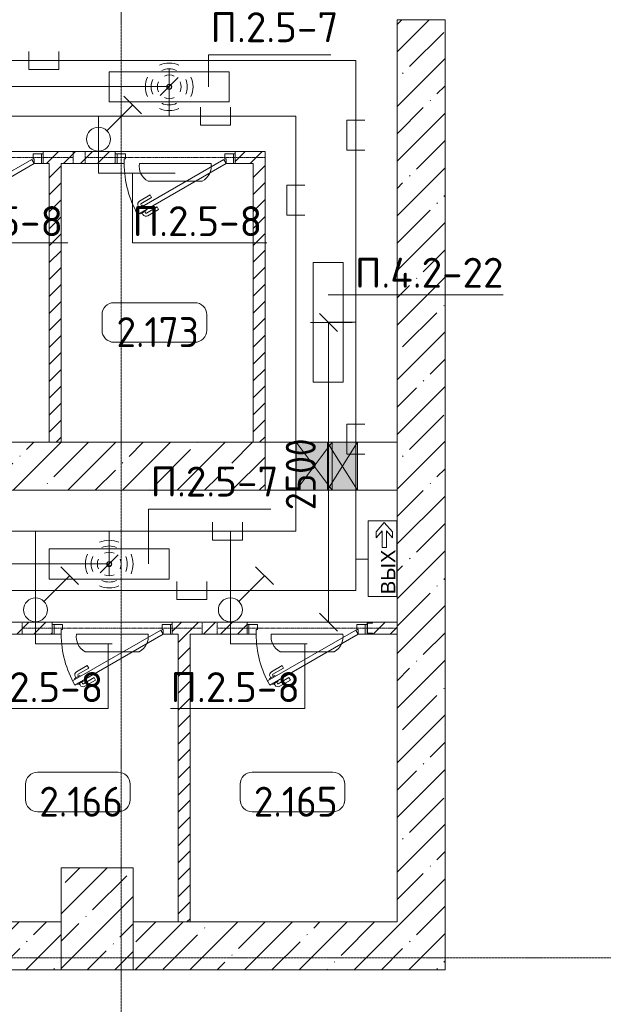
# Model space of a CAD drawing. Header units: millimetres. Extents: x -32229 to 288056, y -13689 to 125138.
# Tile 15 of 193: x 12489 to 17355, y 27763 to 35975. Entities that reach past the tile are written whole.
import ezdxf

# ---------------------------------------------------------------- set-up
doc = ezdxf.new("R2010")
doc.units = ezdxf.units.MM
doc.linetypes.add('3_ Штрих_ 1 х 1 мм', pattern=[2, 1, -1])
doc.linetypes.add('ADSK_Линия сетки', pattern=[25, 20, -2.5, 0, -2.5])
for name, color, linetype, lineweight in [('A-ANNO-DIMS', 7, 'Continuous', 9), ('A-ANNO-DIMS-200', 7, 'Continuous', 9), ('A-ANNO-NOTE', 7, 'Continuous', 18), ('A-AREA-IDEN', 7, 'Continuous', 9), ('A-DETL-THIN', 7, 'Continuous', 9), ('A-DOOR', 7, 'Continuous', 18), ('A-DOOR-FRAM', 7, 'Continuous', 9), ('A-DOOR-OPNG', 7, 'Continuous', 18), ('A-FLOR', 7, 'Continuous', 18), ('A-GLAZ', 7, 'Continuous', 18), ('A-WALL', 7, 'Continuous', 18), ('A-WALL-PATT', 7, 'Continuous', 40), ('G-ANNO-TEXT', 7, 'Continuous', 9), ('I-WALL', 7, 'Continuous', 18), ('S-BEAM', 7, 'Continuous', 18), ('S-COLS', 7, 'Continuous', 18), ('S-GRID', 7, 'Continuous', 9)]:
    doc.layers.add(name, color=color, linetype=linetype, lineweight=lineweight)
doc.layers.add('A-DETL', color=7, linetype='Continuous', lineweight=9, true_color=0x00a600)
doc.styles.add('Arial', font='arial.ttf', dxfattribs={"height": 120})
doc.styles.add('GOST Common_3', font='GOST_Common.ttf', dxfattribs={"width": 0.9, "height": 250})
doc.styles.add('GOST Common_4', font='GOST_Common.ttf', dxfattribs={"height": 250})
doc.styles.add('ISOCPEUR', font='isocpeur.ttf', dxfattribs={"height": 250})
doc.dimstyles.new('ГОСТ_2_5_мм2_1', dxfattribs={"dimscale": 304.8, "dimtxt": 251.428749, "dimasz": 0.492126, "dimexe": 0.492126, "dimexo": 0.656168, "dimgap": 0.098425, "dimtad": 1, "dimdec": 0, "dimdsep": 46, "dimtxsty": 'GOST Common_3', "dimblk1": 'OBLIQUE', "dimblk2": 'OBLIQUE', "dimsah": 1, "dimcen": 0.09, "dimazin": 2, "dimtfac": 1, "dimtdec": 4, "dimtix": 1, "dimtmove": 0, "dimatfit": 3, "dimfxl": 1, "dimtvp": 1, "dimtolj": 1, "dimtzin": 0, "dimarcsym": 2})
pattern_1 = [(45, (0, 0), (-70.71068, 70.71068), [])]
pattern_2 = [(45, (0, 0), (-228.0985, 228.0985), []), (45, (228.1, 0), (-228.0985, 228.0985), [403.225, -80.645, 6.706, -73.939])]

# ---------------------------------------------------------------- blocks, each defined once
blk = doc.blocks.new('АР_Дверь однопольная - 1000х2100h_850__Кладовая-4627048--02 ЭО')
at = {"layer": 'A-DOOR', "color": 253, "lineweight": 13, "true_color": 0xaaaaaa}
for p, q in [((311.1, 475), (-425, 50)), ((-405, 15.4), (331.1, 440.4)), ((331.1, 440.4), (311.1, 475)), ((-425, 50), (-405, 15.4))]:
    blk.add_line(p, q, dxfattribs=at)
at = {"layer": 'A-DOOR', "color": 253, "lineweight": 5, "true_color": 0xaaaaaa}
for p, q in [((138.9, 433.3), (227.7, 484.6)), ((151.4, 411.7), (138.9, 433.3)), ((151.4, 411.7), (240.2, 462.9)), ((285.5, 469.4), (242.2, 444.4)), ((242.2, 444.4), (246.2, 437.5)), ((253, 450.7), (247, 461.1)), ((274.6, 463.2), (268.6, 473.6)), ((313.5, 420.9), (270.2, 395.9)), ((289.5, 462.5), (285.5, 469.4)), ((302.6, 414.7), (308.7, 404.3)), ((309.5, 427.9), (313.5, 420.9)), ((196.4, 333.7), (285.2, 385)), ((196.4, 333.7), (208.9, 312.1)), ((208.9, 312.1), (297.7, 363.3)), ((270.2, 395.9), (266.2, 402.9)), ((281, 402.2), (287, 391.8))]:
    blk.add_line(p, q, dxfattribs=at)
for centre, radius, start, end in [((242.7, 458.6), 30, 30, 120), ((242.7, 458.6), 4.99, 30, 120), ((-425, 50), 850, 360, 30), ((282.7, 389.3), 4.99, 300, 30), ((282.7, 389.3), 30, 300, 30)]:
    blk.add_arc(centre, radius, start, end, dxfattribs=at)
at = {"layer": 'A-DOOR-FRAM', "color": 253, "lineweight": 13, "true_color": 0xaaaaaa}
for p, q in [((-485, 50), (-500, 50)), ((-425, 50), (-485, 50)), ((-485, 50), (-485, -30)), ((-425, 10), (-425, 50)), ((-415, 10), (-425, 10)), ((-415, -30), (-415, 10)), ((425, 10), (415, 10)), ((415, 10), (415, -30)), ((485, 50), (425, 50)), ((425, 50), (425, 10)), ((485, -30), (485, 50)), ((485, 50), (500, 50)), ((-485, -30), (-500, -30)), ((-485, -30), (-415, -30)), ((415, -30), (485, -30)), ((485, -30), (500, -30))]:
    blk.add_line(p, q, dxfattribs=at)
blk = doc.blocks.new('АР_Дверь однопольная - 1000х2100h_850__Кладовая-6010020--02 ЭО')
at = {"layer": 'A-DOOR', "color": 253, "lineweight": 13, "true_color": 0xaaaaaa}
for p, q in [((311.1, 475), (-425, 50)), ((-405, 15.4), (331.1, 440.4)), ((331.1, 440.4), (311.1, 475)), ((-425, 50), (-405, 15.4))]:
    blk.add_line(p, q, dxfattribs=at)
at = {"layer": 'A-DOOR', "color": 253, "lineweight": 5, "true_color": 0xaaaaaa}
for p, q in [((138.9, 433.3), (227.7, 484.6)), ((151.4, 411.7), (138.9, 433.3)), ((151.4, 411.7), (240.2, 462.9)), ((285.5, 469.4), (242.2, 444.4)), ((242.2, 444.4), (246.2, 437.5)), ((253, 450.7), (247, 461.1)), ((274.6, 463.2), (268.6, 473.6)), ((313.5, 420.9), (270.2, 395.9)), ((289.5, 462.5), (285.5, 469.4)), ((302.6, 414.7), (308.7, 404.3)), ((309.5, 427.9), (313.5, 420.9)), ((196.4, 333.7), (285.2, 385)), ((196.4, 333.7), (208.9, 312.1)), ((208.9, 312.1), (297.7, 363.3)), ((270.2, 395.9), (266.2, 402.9)), ((281, 402.2), (287, 391.8))]:
    blk.add_line(p, q, dxfattribs=at)
for centre, radius, start, end in [((242.7, 458.6), 30, 30, 120), ((242.7, 458.6), 4.99, 30, 120), ((-425, 50), 850, 360, 30), ((282.7, 389.3), 4.99, 300, 30), ((282.7, 389.3), 30, 300, 30)]:
    blk.add_arc(centre, radius, start, end, dxfattribs=at)
at = {"layer": 'A-DOOR-FRAM', "color": 253, "lineweight": 13, "true_color": 0xaaaaaa}
for p, q in [((-485, 50), (-500, 50)), ((-425, 50), (-485, 50)), ((-485, 50), (-485, -30)), ((-425, 10), (-425, 50)), ((-415, 10), (-425, 10)), ((-415, -30), (-415, 10)), ((425, 10), (415, 10)), ((415, 10), (415, -30)), ((485, 50), (425, 50)), ((425, 50), (425, 10)), ((485, -30), (485, 50)), ((485, 50), (500, 50)), ((-485, -30), (-500, -30)), ((-485, -30), (-415, -30)), ((415, -30), (485, -30)), ((485, -30), (500, -30))]:
    blk.add_line(p, q, dxfattribs=at)
blk = doc.blocks.new('КР_Колонна_ЖБ_Прямоугольная - 600x850h_B40-V14--02 ЭО')
at = {"layer": 'S-COLS', "lineweight": 5, "true_color": 0xaaaaaa}
h = blk.add_hatch(dxfattribs=at)
h.set_pattern_fill('FP_10', color=253, style=0, pattern_type=2)
h.set_pattern_definition([(225, (13135.3, 28475), (228.0985, -228.0985), []), (225, (12907.2, 28475), (228.0985, -228.0985), [403.225, -80.645, 6.706, -73.939])])
h.paths.add_polyline_path([(300, 425), (-300, 425), (-300, -425), (300, -425), (300, -0.9)])
at = {"layer": 'S-COLS', "color": 253, "lineweight": 15, "true_color": 0xaaaaaa}
for p, q in [((300, 425), (-300, 425)), ((-300, 425), (-300, -425)), ((300, -425), (300, 425)), ((-300, -425), (300, -425))]:
    blk.add_line(p, q, dxfattribs=at)
blk = doc.blocks.new('КР-Проем - Настраиваемый-1565902--02 ЭО')
at = {"layer": 'A-DOOR-OPNG', "color": 253, "lineweight": 13, "true_color": 0xaaaaaa}
for p, q in [((-550, 200), (-220, 200)), ((-220, 200), (-10, 200)), ((-10, 200), (30, 200)), ((30, 200), (290, 200)), ((290, 200), (550, 200)), ((-550, -200), (-220, -200)), ((-220, -200), (-10, -200)), ((-10, -200), (30, -200)), ((30, -200), (290, -200)), ((290, -200), (550, -200))]:
    blk.add_line(p, q, dxfattribs=at)
blk = doc.blocks.new('АР_Отверстие прямоугольное - ОВВ-4069321--02 ЭО')
at = {"layer": 'A-GLAZ', "lineweight": 13, "true_color": 0xf0f0f0}
blk.add_hatch(color=7, dxfattribs=at).paths.add_polyline_path([(0, -200), (250, -200), (250, 200), (0, 200)])
at = {"layer": 'A-GLAZ', "color": 253, "lineweight": 5, "true_color": 0xaaaaaa}
for p, q in [((0, 200), (40, 136)), ((250, 200), (40, -136)), ((40, 136), (250, -200)), ((40, -136), (0, -200))]:
    blk.add_line(p, q, dxfattribs=at)
at = {"layer": 'A-GLAZ', "color": 253, "lineweight": 13, "true_color": 0xaaaaaa}
for p, q in [((40, 200), (0, 200)), ((0, 200), (0, -200)), ((0, 200), (0, -200)), ((250, 200), (40, 200)), ((250, -200), (250, 200)), ((250, 200), (250, -200)), ((0, -200), (40, -200)), ((40, -200), (250, -200))]:
    blk.add_line(p, q, dxfattribs=at)
blk = doc.blocks.new('АР_Отверстие прямоугольное - АПТ-4358648--02 ЭО')
at = {"layer": 'A-GLAZ', "lineweight": 13, "true_color": 0xf0f0f0}
blk.add_hatch(color=7, dxfattribs=at).paths.add_polyline_path([(275, 200), (-25, 200), (-25, -200), (275, -200)])
at = {"layer": 'A-GLAZ', "color": 253, "lineweight": 5, "true_color": 0xaaaaaa}
for p, q in [((275, 200), (-25, -200)), ((-25, 200), (275, -200))]:
    blk.add_line(p, q, dxfattribs=at)
at = {"layer": 'A-GLAZ', "color": 253, "lineweight": 13, "true_color": 0xaaaaaa}
for p, q in [((275, 200), (-25, 200)), ((-25, 200), (-25, -200)), ((-25, 200), (-25, -200)), ((275, -200), (275, 200)), ((275, 200), (275, -200)), ((-25, -200), (275, -200))]:
    blk.add_line(p, q, dxfattribs=at)
blk = doc.blocks.new('АР_Перемычка - 100_Уx1_75x5__250-250-6683530--02 ЭО')
at = {"layer": 'S-BEAM', "color": 9, "linetype": '3_ Штрих_ 1 х 1 мм', "lineweight": 15, "true_color": 0xc4c4c4}
for p, q in [((-750, 50), (-750, -50)), ((750, 50), (750, -50)), ((-750, 0), (750, 0))]:
    blk.add_line(p, q, dxfattribs=at)
blk = doc.blocks.new('АР_Перемычка - 100_Уx1_75x5__Оп_250-250_125x80x5__-6371143--02 ЭО')
at = {"layer": 'S-BEAM', "color": 9, "linetype": '3_ Штрих_ 1 х 1 мм', "lineweight": 15, "true_color": 0xc4c4c4}
for p, q in [((-750, 50), (-750, -50)), ((750, 50), (750, -50)), ((-750, 0), (750, 0))]:
    blk.add_line(p, q, dxfattribs=at)
blk = doc.blocks.new('АР_Фахверк_ _Швеллер полки параллельные_ - 10П-6012941--02 ЭО')
at = {"layer": 'S-COLS', "lineweight": 15, "true_color": 0xaaaaaa}
blk.add_hatch(color=253, dxfattribs=at).paths.add_polyline_path([(30.7, -50), (30.7, -42.4), (-10.8, -42.4), (-10.8, 42.4), (30.7, 42.4), (30.7, 50), (-15.3, 50), (-15.3, -50)])
at = {"layer": 'S-COLS', "color": 253, "lineweight": 15, "true_color": 0xaaaaaa}
for p, q in [((30.7, 50), (-15.3, 50)), ((-15.3, 50), (-15.3, -50)), ((-10.8, -42.4), (-10.8, 42.4)), ((-10.8, 42.4), (30.7, 42.4)), ((30.7, 42.4), (30.7, 50)), ((-15.3, -50), (30.7, -50)), ((30.7, -42.4), (-10.8, -42.4)), ((30.7, -50), (30.7, -42.4))]:
    blk.add_line(p, q, dxfattribs=at)
blk = doc.blocks.new('Наметкина 10_РД_АР_П_rvt-1--02 ЭО')
at = {"layer": 'A-WALL-PATT', "lineweight": 5, "true_color": 0xaaaaaa}
h = blk.add_hatch(dxfattribs=at)
h.set_pattern_fill('FP_3', color=253, style=0, pattern_type=2)
h.set_pattern_definition(pattern_2)
h.paths.add_polyline_path([(16035.3, 28450), (16035.3, 35974.9), (15635.3, 35974.9), (15635.3, 28450)])
h = blk.add_hatch(dxfattribs=at)
h.set_pattern_fill('FP_2', color=253, style=0, pattern_type=2)
h.set_pattern_definition(pattern_1)
h.paths.add_polyline_path([(14285.3, 34775), (14435.3, 34775), (14435.3, 34875), (14285.3, 34875)])
h.paths.add_polyline_path([(12835.3, 34775), (13285.3, 34775), (13285.3, 34875), (12685.3, 34875), (12685.3, 34775), (12735.3, 34775)])
h.paths.add_polyline_path([(8535.3, 34775), (9885.3, 34775), (9885.3, 34875), (8535.3, 34875)])
h.paths.add_polyline_path([(11685.3, 34775), (11685.3, 34875), (10885.3, 34875), (10885.3, 34775), (11135.3, 34775)])
h = blk.add_hatch(dxfattribs=at)
h.set_pattern_fill('FP_2', color=253, style=0, pattern_type=2)
h.set_pattern_definition(pattern_1)
h.paths.add_polyline_path([(14435.3, 32450), (14535.3, 32450), (14535.3, 34875), (14435.3, 34875), (14435.3, 32773.3)])
h = blk.add_hatch(dxfattribs=at)
h.set_pattern_fill('FP_2', color=253, style=0, pattern_type=2)
h.set_pattern_definition(pattern_1)
h.paths.add_polyline_path([(12835.3, 32450), (12835.3, 34775), (12735.3, 34775), (12735.3, 32450)])
h = blk.add_hatch(dxfattribs=at)
h.set_pattern_fill('FP_3', color=253, style=0, pattern_type=2)
h.set_pattern_definition(pattern_2)
h.paths.add_polyline_path([(12652.2, 32050), (14535.3, 32050), (14535.3, 32450), (11035.3, 32450), (11035.3, 32050), (11352.3, 32050)])
h = blk.add_hatch(dxfattribs=at)
h.set_pattern_fill('FP_2', color=253, style=0, pattern_type=2)
h.set_pattern_definition(pattern_1)
h.paths.add_polyline_path([(13910.3, 30850), (14385.3, 30850), (14385.3, 30950), (13760.3, 30950), (13760.3, 30850), (13810.3, 30850)])
h.paths.add_polyline_path([(15431, 30850), (15635.3, 30850), (15635.3, 30950), (15431, 30950), (15431, 30942.4), (15389.5, 30942.4), (15389.5, 30857.6), (15431, 30857.6)])
h.paths.add_polyline_path([(10210.3, 30850), (10985.3, 30850), (10985.3, 30950), (10210.3, 30950)])
h.paths.add_polyline_path([(12135.3, 30850), (12760.3, 30850), (12760.3, 30950), (11985.3, 30950), (11985.3, 30850), (12035.3, 30850)])
h.paths.add_polyline_path([(8535.3, 30850), (9210.3, 30850), (9210.3, 30950), (8435.3, 30950), (8435.3, 30850)])
h.paths.add_polyline_path([(7335.3, 30850), (7435.3, 30850), (7435.3, 30950), (7335.3, 30950)])
h = blk.add_hatch(dxfattribs=at)
h.set_pattern_fill('FP_2', color=253, style=0, pattern_type=2)
h.set_pattern_definition(pattern_1)
h.paths.add_polyline_path([(13910.3, 28450), (13910.3, 30850), (13810.3, 30850), (13810.3, 28450)])
h = blk.add_hatch(dxfattribs=at)
h.set_pattern_fill('FP_3', color=253, style=0, pattern_type=2)
h.set_pattern_definition(pattern_2)
h.paths.add_polyline_path([(12835.3, 28050), (12835.3, 28450), (8535.3, 28450), (8535.3, 28050)])
h = blk.add_hatch(dxfattribs=at)
h.set_pattern_fill('FP_3', color=253, style=0, pattern_type=2)
h.set_pattern_definition(pattern_2)
h.paths.add_polyline_path([(13435.3, 28050), (16035.3, 28050), (16035.3, 28450), (13435.3, 28450)])
at = {"layer": 'A-FLOR', "color": 253, "lineweight": 13, "true_color": 0xaaaaaa}
for p, q in [((11685.3, 34875), (12685.3, 34875)), ((12685.3, 34875), (11685.3, 34875)), ((13285.3, 34875), (14285.3, 34875)), ((14285.3, 34875), (13285.3, 34875)), ((12760.3, 30950), (13760.3, 30950)), ((13760.3, 30950), (12760.3, 30950)), ((14385.3, 30950), (15385, 30950)), ((15385, 30950), (14385.3, 30950))]:
    blk.add_line(p, q, dxfattribs=at)
at = {"layer": 'A-WALL', "color": 253, "lineweight": 13, "true_color": 0xaaaaaa}
for p, q in [((16035.3, 35974.9), (15635.3, 35974.9)), ((15635.3, 35974.9), (15635.3, 28450)), ((16035.3, 28450), (16035.3, 35974.9)), ((14535.3, 32450), (11035.3, 32450)), ((14535.3, 32050), (14535.3, 32450)), ((11035.3, 32050), (14535.3, 32050)), ((12835.3, 28450), (8535.3, 28450)), ((15635.3, 28450), (13435.3, 28450)), ((16035.3, 28050), (16035.3, 28450)), ((8535.3, 28050), (12835.3, 28050)), ((13435.3, 28050), (16035.3, 28050))]:
    blk.add_line(p, q, dxfattribs=at)
at = {"layer": 'I-WALL', "color": 253, "lineweight": 13, "true_color": 0xaaaaaa}
for p, q in [((13285.3, 34875), (12685.3, 34875)), ((12685.3, 34875), (12685.3, 34775)), ((13285.3, 34775), (13285.3, 34875)), ((14435.3, 34875), (14285.3, 34875)), ((14285.3, 34875), (14285.3, 34775)), ((14535.3, 34875), (14435.3, 34875)), ((14535.3, 32450), (14535.3, 34875)), ((12685.3, 34775), (12735.3, 34775)), ((12735.3, 34775), (12735.3, 32450)), ((12835.3, 34775), (13285.3, 34775)), ((12835.3, 32450), (12835.3, 34775)), ((14285.3, 34775), (14435.3, 34775)), ((14435.3, 34775), (14435.3, 32450)), ((12735.3, 32450), (12835.3, 32450)), ((14435.3, 32450), (14535.3, 32450)), ((12760.3, 30950), (11985.3, 30950)), ((12760.3, 30850), (12760.3, 30950)), ((14385.3, 30950), (13760.3, 30950)), ((13760.3, 30950), (13760.3, 30850)), ((14385.3, 30850), (14385.3, 30950)), ((15635.3, 30950), (15431, 30950)), ((15635.3, 30850), (15635.3, 30950)), ((12135.3, 30850), (12760.3, 30850)), ((13760.3, 30850), (13810.3, 30850)), ((13810.3, 30850), (13810.3, 28450)), ((13910.3, 28450), (13910.3, 30850)), ((13910.3, 30850), (14385.3, 30850)), ((15431, 30850), (15635.3, 30850)), ((13810.3, 28450), (13910.3, 28450))]:
    blk.add_line(p, q, dxfattribs=at)
at = {"layer": 'A-DOOR', "color": 253, "lineweight": 13, "true_color": 0xaaaaaa, "rotation": 180}
for name, p in [('АР_Дверь однопольная - 1000х2100h_850__Кладовая-4627048--02 ЭО', (12185.3, 34825)), ('АР_Дверь однопольная - 1000х2100h_850__Кладовая-4627048--02 ЭО', (13785.3, 34825)), ('КР-Проем - Настраиваемый-1565902--02 ЭО', (15085.3, 32250)), ('АР_Дверь однопольная - 1000х2100h_850__Кладовая-4627048--02 ЭО', (13260.3, 30900)), ('АР_Дверь однопольная - 1000х2100h_850__Кладовая-6010020--02 ЭО', (14885.3, 30900))]:
    blk.add_blockref(name, p, dxfattribs=at)
at = {"layer": 'A-GLAZ', "color": 253, "lineweight": 13, "true_color": 0xaaaaaa, "rotation": 180}
blk.add_blockref('АР_Отверстие прямоугольное - АПТ-4358648--02 ЭО', (15070.3, 32250), dxfattribs=at)
at = {"layer": 'A-GLAZ', "color": 253, "lineweight": 13, "true_color": 0xaaaaaa}
blk.add_blockref('АР_Отверстие прямоугольное - ОВВ-4069321--02 ЭО', (15055.3, 32250), dxfattribs=at)
at = {"layer": 'S-BEAM', "color": 253, "lineweight": 13, "true_color": 0xaaaaaa, "rotation": 180}
for name, p in [('АР_Перемычка - 100_Уx1_75x5__250-250-6683530--02 ЭО', (12185.3, 34825)), ('АР_Перемычка - 100_Уx1_75x5__250-250-6683530--02 ЭО', (13785.3, 34825)), ('АР_Перемычка - 100_Уx1_75x5__250-250-6683530--02 ЭО', (13260.3, 30900)), ('АР_Перемычка - 100_Уx1_75x5__Оп_250-250_125x80x5__-6371143--02 ЭО', (14885.3, 30900))]:
    blk.add_blockref(name, p, dxfattribs=at)
at = {"layer": 'S-COLS', "color": 253, "lineweight": 13, "true_color": 0xaaaaaa}
blk.add_blockref('АР_Фахверк_ _Швеллер полки параллельные_ - 10П-6012941--02 ЭО', (15400.3, 30900), dxfattribs=at)
at = {"layer": 'S-COLS', "color": 253, "lineweight": 13, "true_color": 0xaaaaaa, "rotation": 180}
blk.add_blockref('КР_Колонна_ЖБ_Прямоугольная - 600x850h_B40-V14--02 ЭО', (13135.3, 28475), dxfattribs=at)
blk = doc.blocks.new('Марка помещения 2 - Марка помещения 2-1605974--02 ЭО')
at = {"layer": 'A-AREA-IDEN', "color": 253, "true_color": 0xaaaaaa}
for p, q in [((-1.797, 0.841), (1.569, 0.841)), ((-2.297, -0.309), (-2.297, 0.341)), ((2.069, 0.341), (2.069, -0.309)), ((1.569, -0.809), (-1.797, -0.809))]:
    blk.add_line(p, q, dxfattribs=at)
for centre, start, end in [((-1.797, 0.341), 90, 180), ((1.569, 0.341), 0, 90), ((-1.797, -0.309), 180, 270), ((1.569, -0.309), 270, 360)]:
    blk.add_arc(centre, 0.5, start, end, dxfattribs=at)
blk = doc.blocks.new('DIMBLOCK331--02 ЭО')
at = {"layer": 'A-ANNO-DIMS-200'}
for p, q in [((9735.3, 35322.7), (9735.3, 35566.6)), ((13735.3, 35322.7), (13735.3, 35566.6)), ((9735.3, 35416.6), (9810.3, 35491.6)), ((13735.3, 35416.6), (13810.3, 35491.6)), ((9735.3, 35416.6), (9660.3, 35341.6)), ((9735.3, 35416.6), (13735.3, 35416.6)), ((9735.3, 35416.6), (9735.3, 35322.7)), ((13735.3, 35416.6), (13660.3, 35341.6)), ((13735.3, 35416.6), (13735.3, 35322.7))]:
    blk.add_line(p, q, dxfattribs=at)
at = {"layer": 'A-ANNO-DIMS-200', "color": 0, "insert": (11409.3, 35773.3), "char_height": 250, "width": 782.412, "attachment_point": 1, "line_spacing_factor": 1.022761, "style": 'GOST Common_3'}
blk.add_mtext('4000', dxfattribs=at)
blk = doc.blocks.new('_Oblique')
at = {"color": 0, "linetype": 'ByBlock', "lineweight": -2}
blk.add_line((-0.5, -0.5), (0.5, 0.5), dxfattribs=at)
blk = doc.blocks.new('DIMBLOCK335--02 ЭО')
at = {"layer": 'A-ANNO-DIMS-200'}
for p, q in [((9235.3, 31343.3), (9235.3, 31587.2)), ((13235.3, 31343.3), (13235.3, 31587.2)), ((9235.3, 31437.2), (9310.3, 31512.2)), ((13235.3, 31437.2), (13310.3, 31512.2)), ((9235.3, 31437.2), (9160.3, 31362.2)), ((9235.3, 31437.2), (13235.3, 31437.2)), ((9235.3, 31437.2), (9235.3, 31343.3)), ((13235.3, 31437.2), (13160.3, 31362.2)), ((13235.3, 31437.2), (13235.3, 31343.3))]:
    blk.add_line(p, q, dxfattribs=at)
at = {"layer": 'A-ANNO-DIMS-200', "color": 0, "insert": (10909.3, 31793.9), "char_height": 250, "width": 782.412, "attachment_point": 1, "line_spacing_factor": 1.022761, "style": 'GOST Common_3'}
blk.add_mtext('4000', dxfattribs=at)
blk = doc.blocks.new('DIMBLOCK336--02 ЭО')
at = {"layer": 'A-ANNO-DIMS-200'}
for p, q in [((15064, 33450.5), (14989, 33525.5)), ((15260.9, 33450.5), (14914, 33450.5)), ((15064, 30950), (15064, 33450.5)), ((15064, 33450.5), (15139, 33375.5)), ((15064, 33450.5), (15260.9, 33450.5)), ((15064, 30950), (14989, 31025)), ((15157.9, 30950), (14914, 30950)), ((15064, 30950), (15139, 30875)), ((15064, 30950), (15157.9, 30950))]:
    blk.add_line(p, q, dxfattribs=at)
at = {"layer": 'A-ANNO-DIMS-200', "color": 0, "insert": (14707.3, 31884.9), "char_height": 250, "width": 756.843, "attachment_point": 1, "rotation": 90, "line_spacing_factor": 1.022761, "style": 'GOST Common_3'}
blk.add_mtext('2500', dxfattribs=at)

msp = doc.modelspace()

# ---------------------------------------------------------------- linework, layer by layer
at = {"layer": 'A-ANNO-NOTE', "color": 5, "lineweight": 9, "true_color": 0x0000ff}
for p, q in [((13235.3, 35288.5), (13235.3, 35541.1)), ((13235.3, 35541.1), (14235.3, 35541.1)), ((14235.3, 35541.1), (14235.3, 35288.5)), ((13356, 35336.7), (13504.2, 35188.4)), ((13216, 35048.5), (13430.1, 35262.5)), ((14235.3, 35288.5), (13235.3, 35288.5)), ((13486.7, 34775.9), (14083.9, 34775.9)), ((14011.2, 34628.5), (13559.4, 34628.5)), ((12735.3, 31308.5), (12735.3, 31561.1)), ((12735.3, 31561.1), (13735.3, 31561.1)), ((13735.3, 31561.1), (13735.3, 31308.5)), ((12831, 31411.7), (12979.2, 31263.5)), ((14456, 31411.7), (14604.2, 31263.5)), ((12691, 31123.5), (12905.1, 31337.6)), ((13735.3, 31308.5), (12735.3, 31308.5)), ((14316, 31123.5), (14530.1, 31337.6)), ((12961.7, 30850.9), (13558.9, 30850.9)), ((14586.7, 30850.9), (15183.9, 30850.9)), ((13486.2, 30703.5), (13034.4, 30703.5)), ((15111.2, 30703.5), (14659.4, 30703.5))]:
    msp.add_line(p, q, dxfattribs=at)
at = {"layer": 'A-ANNO-NOTE', "color": 1, "lineweight": 9, "true_color": 0xff0000}
for p, q in [((14934.5, 32950.5), (14934.5, 33950.5)), ((14934.5, 33950.5), (15187.2, 33950.5)), ((15187.2, 33950.5), (15187.2, 32950.5)), ((15187.2, 32950.5), (14934.5, 32950.5)), ((15393.6, 31795.1), (15633.6, 31795.1)), ((15393.6, 31162.9), (15393.6, 31795.1)), ((15393.6, 31163.5), (15393.6, 31794.6)), ((15393.6, 31794.6), (15633.2, 31794.6)), ((15460.2, 31702.7), (15529, 31781.3)), ((15529, 31781.3), (15597.8, 31702.7)), ((15633.2, 31163.5), (15633.2, 31794.6)), ((15633.6, 31795.1), (15633.6, 31162.9)), ((15511.7, 31712.6), (15460.2, 31653)), ((15460.2, 31653), (15460.2, 31702.7)), ((15511.7, 31572.6), (15511.7, 31712.6)), ((15597.8, 31653), (15546.3, 31712.6)), ((15546.3, 31712.6), (15546.3, 31572.6)), ((15597.8, 31702.7), (15597.8, 31653)), ((15546.3, 31572.6), (15511.7, 31572.6)), ((15633.2, 31163.5), (15393.6, 31163.5)), ((15633.6, 31162.9), (15393.6, 31162.9))]:
    msp.add_line(p, q, dxfattribs=at)
at = {"layer": 'A-ANNO-NOTE', "color": 5, "lineweight": 9, "true_color": 0x0000ff}
for centre, radius in [((13734.4, 35414.9), 20), ((13735.3, 35415.8), 20), ((13735.3, 35414), 20), ((13736.2, 35414.9), 20), ((13145.3, 34977.8), 100), ((13234.4, 31434.9), 20), ((13235.3, 31435.8), 20), ((13235.3, 31434), 20), ((13236.2, 31434.9), 20), ((12620.3, 31052.8), 100), ((14245.3, 31052.8), 100)]:
    msp.add_circle(centre, radius, dxfattribs=at)
for centre, radius, start, end in [((13735.3, 35414), 199.6, 66, 114), ((13735.3, 35414), 151.5, 66, 114), ((13736.2, 35414.9), 199.6, 156, 204), ((13736.2, 35414.9), 151.5, 156, 204), ((13735.3, 35414), 99.8, 66, 114), ((13734.4, 35414.9), 151.5, 336, 24), ((13734.4, 35414.9), 199.6, 336, 24), ((13736.2, 35414.9), 99.8, 156, 204), ((13734.4, 35414.9), 99.8, 336, 24), ((13735.3, 35415.8), 99.8, 246, 294), ((13735.3, 35415.8), 199.6, 246, 294), ((13735.3, 35415.8), 151.5, 246, 294), ((13627.7, 34753.8), 142.7, 171.09008, 241.42088), ((13942.9, 34753.8), 142.7, 298.57912, 8.90992), ((13235.3, 31434), 199.6, 66, 114), ((13235.3, 31434), 151.5, 66, 114), ((13236.2, 31434.9), 199.6, 156, 204), ((13236.2, 31434.9), 151.5, 156, 204), ((13236.2, 31434.9), 99.8, 156, 204), ((13235.3, 31434), 99.8, 66, 114), ((13234.4, 31434.9), 99.8, 336, 24), ((13234.4, 31434.9), 151.5, 336, 24), ((13234.4, 31434.9), 199.6, 336, 24), ((13235.3, 31435.8), 151.5, 246, 294), ((13235.3, 31435.8), 99.8, 246, 294), ((13235.3, 31435.8), 199.6, 246, 294), ((13102.7, 30828.8), 142.7, 171.09008, 241.42088), ((13417.9, 30828.8), 142.7, 298.57912, 8.90992), ((14727.7, 30828.8), 142.7, 171.09008, 241.42088), ((15042.9, 30828.8), 142.7, 298.57912, 8.90992)]:
    msp.add_arc(centre, radius, start, end, dxfattribs=at)
at = {"layer": 'A-DETL', "color": 1, "true_color": 0xff0000}
for p, q in [((12566, 35710.4), (12566, 35560.4)), ((12816, 35560.4), (12816, 35710.4)), ((9735.3, 35635.4), (15292.2, 35635.4)), ((12566, 35560.4), (12816, 35560.4)), ((15292.2, 35635.4), (15292.2, 31215)), ((15367.2, 35137.5), (15217.2, 35137.5)), ((15217.2, 35137.5), (15217.2, 34887.5)), ((15217.2, 34887.5), (15367.2, 34887.5)), ((15064, 33450.9), (15292.2, 33450.9)), ((15367.2, 32601.2), (15217.2, 32601.2)), ((15217.2, 32601.2), (15217.2, 32351.2)), ((15217.2, 32351.2), (15367.2, 32351.2)), ((15292.2, 31475.4), (15392.2, 31475.4)), ((13799.1, 31290), (13799.1, 31140)), ((14049.1, 31140), (14049.1, 31290)), ((15292.2, 31215), (9237.2, 31215)), ((13799.1, 31140), (14049.1, 31140))]:
    msp.add_line(p, q, dxfattribs=at)
at = {"layer": 'A-DETL', "color": 5, "true_color": 0x0000ff}
for p, q in [((13735.3, 35416.6), (13735.3, 35170)), ((13995.3, 35245), (13995.3, 35095)), ((14245.3, 35095), (14245.3, 35245)), ((9745.3, 35170), (14790.3, 35170)), ((13145.3, 34695), (13145.3, 35170)), ((14790.3, 35170), (14790.3, 31710)), ((13995.3, 35095), (14245.3, 35095)), ((13785.3, 34695), (13145.3, 34695)), ((14865.5, 34593.5), (14715.5, 34593.5)), ((14715.5, 34593.5), (14715.5, 34343.5)), ((14715.5, 34343.5), (14865.5, 34343.5)), ((14097.2, 31785), (14097.2, 31635)), ((14347.2, 31635), (14347.2, 31785)), ((7545.3, 31710), (14790.3, 31710)), ((12620.3, 30770), (12620.3, 31710)), ((13235.3, 31437.2), (13235.3, 31710)), ((14245.3, 30770), (14245.3, 31710)), ((14097.2, 31635), (14347.2, 31635)), ((13260.3, 30770), (12620.3, 30770)), ((14885.3, 30770), (14245.3, 30770))]:
    msp.add_line(p, q, dxfattribs=at)
at = {"layer": 'A-DETL-THIN'}
for p, q in [((15081.8, 35682.6), (14061.8, 35682.6)), ((14061.8, 35682.6), (14061.8, 35414.7)), ((13430.3, 34115), (13430.3, 34695)), ((11770.3, 34115), (12890.3, 34115)), ((13430.3, 34115), (14550.3, 34115)), ((16520.9, 33679.9), (15060.9, 33679.9)), ((14581.8, 31893.2), (13561.8, 31893.2)), ((13561.8, 31893.2), (13561.8, 31435.3)), ((13225.3, 30228.8), (13225.3, 30768.2)), ((14865.3, 30228.8), (14865.3, 30768.2)), ((12105.3, 30228.8), (13225.3, 30228.8)), ((13745.3, 30228.8), (14865.3, 30228.8))]:
    msp.add_line(p, q, dxfattribs=at)
at = {"layer": 'S-GRID', "color": 253, "linetype": 'ADSK_Линия сетки', "true_color": 0xaaaaaa}
for p, q in [((13335.3, -12088.9), (13335.3, 125138.4)), ((131381.2, 28150), (-30593.4, 28150))]:
    msp.add_line(p, q, dxfattribs=at)

# ---------------------------------------------------------------- block references
at = {"lineweight": 5}
msp.add_blockref('Наметкина 10_РД_АР_П_rvt-1--02 ЭО', (0, 0), dxfattribs=at)
at = {"layer": 'A-AREA-IDEN', "color": 253, "true_color": 0xaaaaaa, "xscale": 199.9999999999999, "yscale": 199.9999999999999, "zscale": 199.9999999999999}
for p in [(13634.6, 33446.5), (12996.5, 29530.2), (14785.9, 29530.2)]:
    msp.add_blockref('Марка помещения 2 - Марка помещения 2-1605974--02 ЭО', p, dxfattribs=at)

# ---------------------------------------------------------------- texts
at = {"layer": 'A-ANNO-NOTE', "color": 1, "lineweight": 9, "true_color": 0xff0000, "insert": (15560.5, 31369.5), "char_height": 120, "width": 370, "attachment_point": 5, "rotation": 90, "line_spacing_factor": 0.936439, "style": 'Arial'}
msp.add_mtext('\\pt20.0004,39.9996,60,80.0004,99.9996,120,140.0004,159.9996,180,200.0004,219.9996,240,260.0004,279.9996,300,320.0004,339.9996,360,380.0004,399.9996,420,440.0004,459.9996,480,500.0004,519.9996,540,560.0004,579.9996,600,620.0004,639.9996;ВЫХ', dxfattribs=at)
at = {"layer": 'A-AREA-IDEN', "color": 253, "true_color": 0xaaaaaa, "char_height": 250, "width": 780, "attachment_point": 5, "line_spacing_factor": 1.022766, "style": 'GOST Common_4'}
for s, insert in [('\\pt100,200,300,400,500,600,700,800,900,1000,1100,1200,1300,1400,1500,1600,1700,1800,1900,2000,2100,2200,2300,2400,2500,2600,2700,2800,2900,3000,3100,3200;2.173', (13639.1, 33369.1)), ('\\pt100,200,300,400,500,600,700,800,900,1000,1100,1200,1300,1400,1500,1600,1700,1800,1900,2000,2100,2200,2300,2400,2500,2600,2700,2800,2900,3000,3100,3200;2.166', (13001, 29452.7)), ('\\pt100,200,300,400,500,600,700,800,900,1000,1100,1200,1300,1400,1500,1600,1700,1800,1900,2000,2100,2200,2300,2400,2500,2600,2700,2800,2900,3000,3100,3200;2.165', (14790.4, 29452.7))]:
    msp.add_mtext(s, dxfattribs=dict(at, insert=insert))
at = {"layer": 'G-ANNO-TEXT', "char_height": 250, "attachment_point": 1, "line_spacing_factor": 1.139951, "style": 'ISOCPEUR'}
for s, insert, width in [('\\pt600,1200,1800,2400,3000,3600,4200,4800,5400,6000,6600,7200,7800,8400,9000,9600,10200,10800,11400,12000,12600,13200,13800,14400,15000,15600,16200,16800,17400,18000,18600,19200;П.2.5-7', (14079.2, 36037.3), 1068.58), ('\\pt600,1200,1800,2400,3000,3600,4200,4800,5400,6000,6600,7200,7800,8400,9000,9600,10200,10800,11400,12000,12600,13200,13800,14400,15000,15600,16200,16800,17400,18000,18600,19200;П.2.5-8', (11770.2, 34419.6), 1068.58), ('\\pt600,1200,1800,2400,3000,3600,4200,4800,5400,6000,6600,7200,7800,8400,9000,9600,10200,10800,11400,12000,12600,13200,13800,14400,15000,15600,16200,16800,17400,18000,18600,19200;П.2.5-8', (13430.2, 34419.6), 1068.58), ('\\pt600,1200,1800,2400,3000,3600,4200,4800,5400,6000,6600,7200,7800,8400,9000,9600,10200,10800,11400,12000,12600,13200,13800,14400,15000,15600,16200,16800,17400,18000,18600,19200;П.4.2-22', (15283.3, 33989.5), 1270.58), ('\\pt600,1200,1800,2400,3000,3600,4200,4800,5400,6000,6600,7200,7800,8400,9000,9600,10200,10800,11400,12000,12600,13200,13800,14400,15000,15600,16200,16800,17400,18000,18600,19200;П.2.5-7', (13579.2, 32247.8), 1068.58), ('\\pt600,1200,1800,2400,3000,3600,4200,4800,5400,6000,6600,7200,7800,8400,9000,9600,10200,10800,11400,12000,12600,13200,13800,14400,15000,15600,16200,16800,17400,18000,18600,19200;П.2.5-8', (12105.2, 30533.4), 1068.58), ('\\pt600,1200,1800,2400,3000,3600,4200,4800,5400,6000,6600,7200,7800,8400,9000,9600,10200,10800,11400,12000,12600,13200,13800,14400,15000,15600,16200,16800,17400,18000,18600,19200;П.2.5-8', (13745.2, 30533.4), 1068.58)]:
    msp.add_mtext(s, dxfattribs=dict(at, insert=insert, width=width))

# ---------------------------------------------------------------- dimensions: what is measured, and where the dimension line sits
at = {"layer": 'A-ANNO-DIMS'}
for base, p1, p2, picture, middle in [((13735.3, 35416.6), (9735.3, 35522.7), (13735.3, 35522.7), 'DIMBLOCK331--02 ЭО', (11735.3, 35571.6)), ((13235.3, 31437.2), (9235.3, 31543.3), (13235.3, 31543.3), 'DIMBLOCK335--02 ЭО', (11235.3, 31592.2))]:
    dim = msp.add_linear_dim(base=base, p1=p1, p2=p2, dimstyle='ГОСТ_2_5_мм2_1', override={"dimpost": '<>', "dimfxl": 4000}, dxfattribs=at)
    dim.commit()
    dim.dimension.update_dxf_attribs({"geometry": picture, "text_midpoint": middle})
dim = msp.add_linear_dim(base=(15063.9942, 33450.4784), p1=(14957.9282, 30950.0074), p2=(15060.8741, 33450.4784), angle=90, dimstyle='ГОСТ_2_5_мм2_1', override={"dimpost": '<>', "dimfxl": 2502.589282}, dxfattribs=at)
dim.commit()
dim.dimension.update_dxf_attribs({"geometry": 'DIMBLOCK336--02 ЭО', "text_midpoint": (14908.9942, 32200.2429)})

doc.saveas('drawing.dxf')
